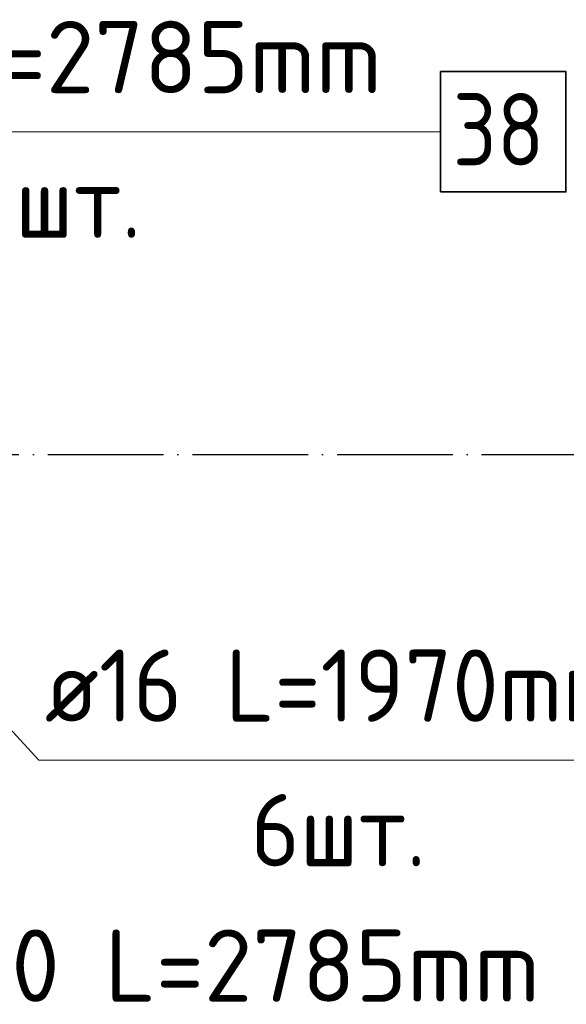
# Model space of a CAD drawing. Header units: millimetres. Extents: x -3725 to 93325, y -74170 to 82591.
# Tile 35 of 133: x 61833 to 63724, y 18138 to 21544. Entities that reach past the tile are written whole.
import ezdxf

# ---------------------------------------------------------------- set-up
doc = ezdxf.new("R2010")
doc.units = ezdxf.units.MM
for name, pattern in [('______11', [500, 400, -50, 0, -50]), ('______3', [500, 400, -100]), ('______5', [1100, 800, -100, 100, -100])]:
    doc.linetypes.add(name, pattern=pattern)
doc.layers.add('Арм.стержн. Выпуски', color=180, linetype='Continuous', lineweight=35)
doc.layers.add('Балка_ общее', color=7, linetype='______3', lineweight=13)
doc.layers.add('Осевая линия_ общее', color=7, linetype='______5', lineweight=13, true_color=0xa0a0a0)
doc.styles.add('ISOCPEUR', font='ISOCPEUR')

# ---------------------------------------------------------------- blocks, each defined once
blk = doc.blocks.new('СЛОЖНЫЙ_ОБЪЕКТ_6')
at = {"layer": 'Осевая линия_ общее', "color": 253, "linetype": '______11', "lineweight": -3, "true_color": 0xa0a0a0, "transparency": 33554687}
blk.add_line((56930, 20040), (74900, 20040), dxfattribs=at)

msp = doc.modelspace()

# ---------------------------------------------------------------- linework, layer by layer
at = {"layer": 'Арм.стержн. Выпуски', "color": 7, "linetype": 'Continuous', "lineweight": 13, "transparency": 33554687}
for p, q in [((60874.5, 21156.6), (63289.5, 21156.6)), ((61899.9, 18982.1), (61155, 19790)), ((61899.9, 18982.1), (64214.9, 18982.1))]:
    msp.add_line(p, q, dxfattribs=at)
at = {"layer": 'Арм.стержн. Выпуски', "color": 7, "linetype": 'Continuous', "lineweight": 35, "transparency": 33554687}
msp.add_lwpolyline([(63289.5, 20948.3), (63722.9, 20948.3), (63722.9, 21365), (63289.5, 21365), (63289.5, 20948.3)], dxfattribs=at)

# ---------------------------------------------------------------- block references
at = {"layer": 'Балка_ общее', "color": 7, "linetype": 'Continuous', "lineweight": 13, "transparency": 33554687}
msp.add_blockref('СЛОЖНЫЙ_ОБЪЕКТ_6', (0, 0), dxfattribs=at)

# ---------------------------------------------------------------- texts
at = {"layer": 'Арм.стержн. Выпуски', "color": 7, "linetype": 'Continuous', "lineweight": 25, "transparency": 33554687, "char_height": 250, "attachment_point": 7, "style": 'ISOCPEUR'}
for s, insert, width in [('\\W0.98;ø20 L=2785mm ', (60894.5, 21290), 2496.203), ('\\W0.87;38', (63331.2, 21040), 459.01), ('\\W0.94;2шт. ', (61657, 20790), 967.739), ('\\W0.94;ø16 L=1970mm ', (61919.9, 19115.4), 2391.341), ('\\W0.94;6шт. ', (62632.4, 18615.4), 967.739), ('\\W0.98;ø20 L=2785mm ', (61441.1, 18146.6), 2496.203)]:
    msp.add_mtext(s, dxfattribs=dict(at, insert=insert, width=width))

doc.saveas('drawing.dxf')
